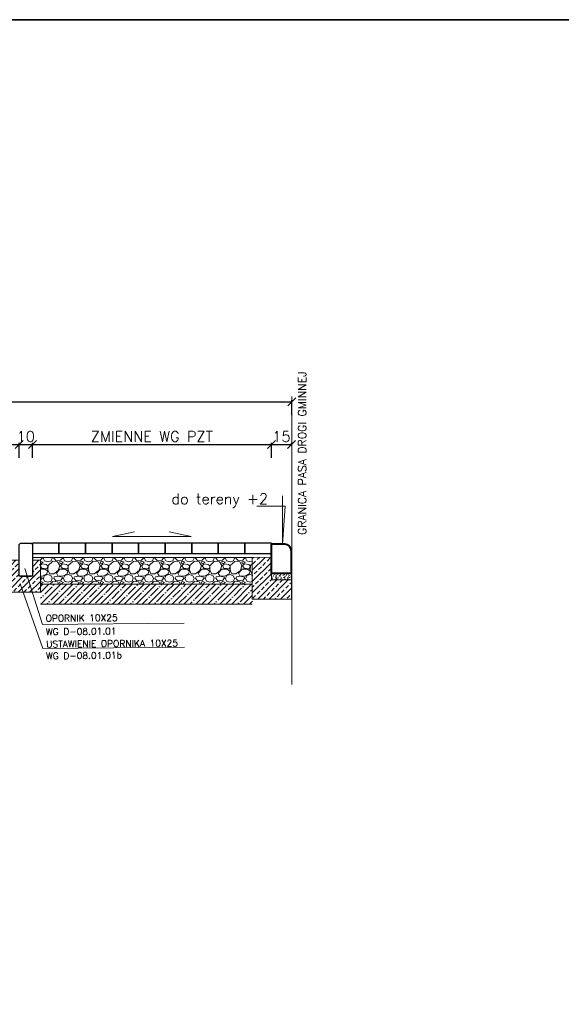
# Model space of a CAD drawing. Header units: metres. Extents: x 8462340 to 8469377, y 5710371 to 5712927.
# Tile 25 of 31: x 8468561 to 8468969, y 5711004 to 5711746. Entities that reach past the tile are written whole.
import ezdxf

# ---------------------------------------------------------------- set-up
doc = ezdxf.new("R2010")
doc.units = ezdxf.units.M
doc.linetypes.add('4003', pattern=[3, 2, -1])
for name, color, linetype, lineweight in [('dim', 7, 'Continuous', 5), ('opisy do przekrojów', 1, 'Continuous', 5), ('PODRYS', 2, 'Continuous', 5)]:
    doc.layers.add(name, color=color, linetype=linetype, lineweight=lineweight)
doc.layers.add('GRANICA PASA', color=184, linetype='Continuous')
doc.styles.get("Standard").update_dxf_attribs({"font": 'simplex.shx'})
doc.dimstyles.new('ISO-25', dxfattribs={"dimtxt": 2.5, "dimasz": 2.5, "dimexe": 1.25, "dimexo": 0.625, "dimtad": 1, "dimtxsty": 'Standard', "dimcen": 2.5, "dimadec": 0, "dimazin": 0, "dimtfac": 1, "dimtmove": 0, "dimatfit": 3, "dimfxl": 1, "dimarcsym": 0})

# ---------------------------------------------------------------- blocks, each defined once
blk = doc.blocks.new('_Oblique')
at = {"color": 0, "linetype": 'ByBlock', "lineweight": -2}
blk.add_line((-0.5, -0.5), (0.5, 0.5), dxfattribs=at)
blk = doc.blocks.new('*D9412')
at = {"color": 0, "lineweight": -2, "transparency": 16777216}
for p, q in [((8468160.59, 5711448.04), (8468160.59, 5711459.29)), ((8468160.59, 5711458.04), (8468765.93, 5711458.04)), ((8468765.93, 5711448.04), (8468765.93, 5711459.29))]:
    blk.add_line(p, q, dxfattribs=at)
at = {"layer": 'Defpoints', "color": 0, "lineweight": 20, "transparency": 16777216}
for p in [(8468765.93, 5711458.04), (8468160.59, 5711418.4), (8468765.93, 5711418.4)]:
    blk.add_point(p, dxfattribs=at)
at = {"color": 0, "lineweight": -2, "transparency": 16777216, "xscale": 6, "yscale": 6, "zscale": 6, "rotation": 180}
blk.add_blockref('_Oblique', (8468160.59, 5711458.04), dxfattribs=at)
at = {"color": 0, "lineweight": -2, "transparency": 16777216, "xscale": 6, "yscale": 6, "zscale": 6}
blk.add_blockref('_Oblique', (8468765.93, 5711458.04), dxfattribs=at)
at = {"color": 0, "transparency": 16777216, "insert": (8468463.26, 5711464.04), "char_height": 8, "attachment_point": 5}
blk.add_mtext('ok. 600 - ZMIENNA WG PZT', dxfattribs=at)
blk = doc.blocks.new('*D9413')
at = {"color": 0, "lineweight": -2, "transparency": 16777216}
for p, q in [((8468750.59, 5711425.34), (8468750.59, 5711427.25)), ((8468750.59, 5711426), (8468765.59, 5711426)), ((8468765.59, 5711425.36), (8468765.59, 5711427.25))]:
    blk.add_line(p, q, dxfattribs=at)
at = {"layer": 'Defpoints', "color": 0, "lineweight": 20, "transparency": 16777216}
for p in [(8468765.59, 5711426), (8468750.59, 5711333.54, 543.23), (8468765.59, 5711334.51, 543.23)]:
    blk.add_point(p, dxfattribs=at)
at = {"color": 0, "lineweight": -2, "transparency": 16777216, "xscale": 6, "yscale": 6, "zscale": 6, "rotation": 180}
blk.add_blockref('_Oblique', (8468750.59, 5711426), dxfattribs=at)
at = {"color": 0, "lineweight": -2, "transparency": 16777216, "xscale": 6, "yscale": 6, "zscale": 6}
blk.add_blockref('_Oblique', (8468765.59, 5711426), dxfattribs=at)
at = {"color": 0, "transparency": 16777216, "insert": (8468758.09, 5711432), "char_height": 8, "attachment_point": 5}
blk.add_mtext('15', dxfattribs=at)
blk = doc.blocks.new('*D9444')
at = {"color": 0, "lineweight": -2, "transparency": 16777216}
for p, q in [((8468360.59, 5711416), (8468360.59, 5711427.25)), ((8468360.59, 5711426), (8468560.59, 5711426)), ((8468560.59, 5711416), (8468560.59, 5711427.25))]:
    blk.add_line(p, q, dxfattribs=at)
at = {"layer": 'Defpoints', "color": 0, "lineweight": 20, "transparency": 16777216}
for p in [(8468560.59, 5711426), (8468360.59, 5711367.83), (8468560.59, 5711367.83)]:
    blk.add_point(p, dxfattribs=at)
at = {"color": 0, "lineweight": -2, "transparency": 16777216, "xscale": 6, "yscale": 6, "zscale": 6, "rotation": 180}
blk.add_blockref('_Oblique', (8468360.59, 5711426), dxfattribs=at)
at = {"color": 0, "lineweight": -2, "transparency": 16777216, "xscale": 6, "yscale": 6, "zscale": 6}
blk.add_blockref('_Oblique', (8468560.59, 5711426), dxfattribs=at)
at = {"color": 0, "transparency": 16777216, "insert": (8468460.59, 5711432), "char_height": 8, "attachment_point": 5}
blk.add_mtext('200', dxfattribs=at)
blk = doc.blocks.new('*D9445')
at = {"color": 0, "lineweight": -2, "transparency": 16777216}
for p, q in [((8468560.59, 5711416), (8468560.59, 5711427.25)), ((8468560.59, 5711426), (8468570.63, 5711426)), ((8468570.63, 5711416), (8468570.63, 5711427.25))]:
    blk.add_line(p, q, dxfattribs=at)
at = {"layer": 'Defpoints', "color": 0, "lineweight": 20, "transparency": 16777216}
for p in [(8468570.63, 5711426), (8468560.59, 5711340.85), (8468570.63, 5711341.05)]:
    blk.add_point(p, dxfattribs=at)
at = {"color": 0, "lineweight": -2, "transparency": 16777216, "xscale": 6, "yscale": 6, "zscale": 6, "rotation": 180}
blk.add_blockref('_Oblique', (8468560.59, 5711426), dxfattribs=at)
at = {"color": 0, "lineweight": -2, "transparency": 16777216, "xscale": 6, "yscale": 6, "zscale": 6}
blk.add_blockref('_Oblique', (8468570.63, 5711426), dxfattribs=at)
at = {"color": 0, "transparency": 16777216, "insert": (8468565.61, 5711432), "char_height": 8, "attachment_point": 5}
blk.add_mtext('10', dxfattribs=at)
blk = doc.blocks.new('*D9446')
at = {"color": 0, "lineweight": -2, "transparency": 16777216}
for p, q in [((8468570.59, 5711416), (8468570.59, 5711427.25)), ((8468570.59, 5711426), (8468750.59, 5711426)), ((8468750.59, 5711416), (8468750.59, 5711427.25))]:
    blk.add_line(p, q, dxfattribs=at)
at = {"layer": 'Defpoints', "color": 0, "lineweight": 20, "transparency": 16777216}
for p in [(8468750.59, 5711426), (8468570.59, 5711343.03), (8468750.59, 5711346.52)]:
    blk.add_point(p, dxfattribs=at)
at = {"color": 0, "lineweight": -2, "transparency": 16777216, "xscale": 6, "yscale": 6, "zscale": 6, "rotation": 180}
blk.add_blockref('_Oblique', (8468570.59, 5711426), dxfattribs=at)
at = {"color": 0, "lineweight": -2, "transparency": 16777216, "xscale": 6, "yscale": 6, "zscale": 6}
blk.add_blockref('_Oblique', (8468750.59, 5711426), dxfattribs=at)
at = {"color": 0, "transparency": 16777216, "insert": (8468660.59, 5711432), "char_height": 8, "attachment_point": 5}
blk.add_mtext('ZMIENNE WG PZT', dxfattribs=at)

msp = doc.modelspace()

# ---------------------------------------------------------------- hatches: boundary and pattern name
at = {"layer": 'dim', "lineweight": 5}
h = msp.add_hatch(dxfattribs=at)
h.set_pattern_fill('ANSI33', color=256, scale=0.96, style=0)
h.set_pattern_definition([(45, (-3530.5605, -644.552), (-4.310522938, 4.310522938), []), (45, (-3526.25, -644.552), (-4.310522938, 4.310522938), [3.048, -1.524])])
h.paths.add_polyline_path([(8468576.81, 5711314.64), (8468576.81, 5711338.76), (8468570.59, 5711338.76), (8468570.59, 5711326.76), (8468560.59, 5711326.76), (8468560.59, 5711338.76), (8468554.28, 5711338.76), (8468554.28, 5711314.64)])
h = msp.add_hatch(dxfattribs=at)
h.set_pattern_fill('GRAVEL', scale=0.6)
h.set_pattern_definition([(228.0127875, (-6020.3519, -26992.1263), (-121.92000000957, -137.15999999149), [2.05032864, -202.982901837]), (184.969741, (-6021.72354, -26993.65025), (182.879999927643, 15.240000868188), [3.51842832, -348.324293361]), (132.5104471, (-6025.2287, -26993.9551), (152.400000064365, -167.639999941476), [2.48088912, -245.608336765]), (267.273689, (-6031.17234, -26997.76505), (15.24000003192, 304.7999999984), [3.20402712, -317.198624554]), (292.83365418, (-6031.32474, -27000.96545), (-76.20000000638, 182.879999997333), [3.1418022, -311.038846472]), (357.273689, (-6030.10554, -27003.86105), (-304.7999999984, 15.24000003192), [3.20402712, -317.198624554]), (37.69424047, (-6026.90514, -27004.01345), (-198.119999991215, -152.400000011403), [4.23716196, -419.478691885]), (72.25532837, (-6023.55234, -27001.42265), (106.680000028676, 335.279999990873), [4.00031712, -396.031539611]), (121.42956562, (-6022.33314, -26997.61265), (-121.9200000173, 198.119999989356), [3.214878, -318.273274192]), (175.2363583, (-6024.0095, -26994.8695), (167.6399999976, -15.24000002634), [3.67027968, -179.8436217]), (222.3974378, (-6027.66714, -26994.56465), (-182.879999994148, -167.640000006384), [4.74646752, -469.900635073]), (138.81407483, (-6016.0847, -26997.9175), (-106.6799999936, 91.44000000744), [1.62002724, -160.383394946]), (171.4692344, (-6017.30394, -26996.85065), (198.12000000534, -30.479999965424), [3.08209188, -305.127833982]), (225, (-6020.352, -26996.393), (-2e-15, -15.24), [2.15525604, -19.39735865]), (203.19859051, (-6021.4187, -26994.5647), (76.20000000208, 30.47999999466), [1.16064792, -114.903734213]), (291.80140949, (-6022.4855, -26995.0219), (-15.2400000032, 45.7199999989), [1.64139372, -80.42851794]), (30.96375653, (-6021.876, -26996.5459), (45.7200000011, 30.4799999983), [2.66591796, -86.197788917]), (161.56505118, (-6019.59, -26995.1743), (30.4800000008, -15.2399999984), [1.92772284, -46.2653887]), (16.389540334, (-6031.3247, -26995.02185), (152.4, 45.72), [2.700528, -267.352960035]), (70.34617594, (-6028.7339, -26994.2599), (-60.96000000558, -167.63999999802), [2.26559364, -224.29329407]), (293.19859051, (-6019.59, -26992.1263), (-30.47999999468, 76.20000000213), [2.3212806, -113.743101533]), (343.61045967, (-6018.6755, -26994.25985), (-152.400000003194, 45.71999998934), [2.700528, -267.352960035]), (339.44395478, (-6031.3247, -27004.4707), (-76.2, 30.48), [2.6042112, -127.606405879]), (294.7751406, (-6028.8863, -27005.3851), (-76.2000000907, 167.63999995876), [2.18203272, -216.021560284]), (66.80140949, (-6019.4375, -27007.3663), (30.4799999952, 76.2000000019), [2.3212806, -113.743101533]), (17.35402464, (-6018.5231, -27005.23265), (-198.11999999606, -60.960000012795), [2.55469644, -252.914255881]), (69.44395478, (-6026.9051, -27007.3663), (-30.48000000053, -76.1999999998), [1.3021056, -128.908511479]), (101.309932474, (-6020.352, -27007.3663), (-15.24, 60.96), [0.7770876, -76.931969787]), (165.96375653, (-6020.5043, -27006.6043), (45.72, -15.24), [3.1418022, -59.694327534]), (186.00900596, (-6023.55234, -27005.84225), (152.39999999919, 15.240000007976), [2.911602, -288.24818918]), (303.69006753, (-6021.876, -26997.9175), (-15.2400000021, 30.479999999), [2.19794328, -52.750658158]), (353.15722659, (-6020.65674, -26999.74625), (259.080000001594, -30.479999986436), [3.83734056, -379.89605439]), (60.9453959, (-6016.8467, -27000.2035), (-60.96000000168, -106.67999999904), [1.56904944, -155.336353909]), (90, (-6016.085, -26998.832), (-15.24, 15.24), [0.9144, -14.3256]), (120.25643716, (-6023.8571, -27005.385), (60.95999999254, -106.68000000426), [2.11720176, -209.60364464]), (48.0127875, (-6024.9239, -27003.5563), (121.92000001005, 137.15999999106), [4.10065728, -200.932573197]), (0, (-6022.18, -27000.508), (15.24, 15.24), [3.9624, -11.2776]), (325.3048465, (-6018.2183, -27000.5083), (152.40000005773, -106.67999991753), [2.40965736, -238.555900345]), (254.0546041, (-6016.2371, -27001.8799), (-15.23999999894, -60.96000000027), [2.21897448, -108.729900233]), (207.64597536, (-6016.84674, -27004.01345), (-289.56000001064, -152.399999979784), [3.6128706, -357.674786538]), (175.42607874, (-6020.04714, -27005.68985), (-198.119999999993, 15.239999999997), [3.82217676, -378.395078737])])
h.paths.add_polyline_path([(8468576.81, 5711320.76), (8468576.81, 5711340.76), (8468736.19, 5711340.76), (8468736.19, 5711320.76)])
h = msp.add_hatch(dxfattribs=at)
h.set_pattern_fill('ANSI33', color=256, scale=0.96, style=0)
h.set_pattern_definition([(45, (4955112.886, 319656.33), (-4.310522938, 4.310522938), []), (45, (4955117.1966, 319656.33), (-4.310522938, 4.310522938), [3.048, -1.524])])
h.paths.add_polyline_path([(8468765.59, 5711323.98), (8468765.59, 5711309.58), (8468736.19, 5711309.58), (8468736.19, 5711340.94), (8468750.59, 5711341), (8468750.59, 5711323.98)])
h = msp.add_hatch(dxfattribs=at)
h.set_pattern_fill('AR-SAND', color=256, scale=0.048, angle=90, style=0)
h.set_pattern_definition([(127.5, (4955112.886, 319656.33), (-2.3491835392, -0.0768015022), [0, -1.853184, 0, -2.07264, 0, -1.9812]), (97.5, (4955112.886, 319656.33), (-3.4407604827, 2.157711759), [0, -0.999744, 0, -1.670304, 0, -0.64008]), (57.5, (4955112.886, 319654.8304), (-0.00689848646, 3.79676337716), [0, -0.6096, 0, -2.19456, 0, -2.86512]), (47.5, (4955112.886, 319654.8304), (-1.0700607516, 3.6650709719), [0, -0.3048, 0, -1.438656, 0, -1.64592])])
h.paths.add_polyline_path([(8468765.59, 5711328.18), (8468765.59, 5711323.98), (8468750.59, 5711323.98), (8468750.59, 5711328.78), (8468764.99, 5711328.78)])
h = msp.add_hatch(dxfattribs=at)
h.set_pattern_fill('ANSI35', color=256)
h.set_pattern_definition([(45, (-2520.413, 24204.541), (-4.4901280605, 4.4901280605), []), (45, (-2515.923, 24204.541), (-4.4901280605, 4.4901280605), [7.9375, -1.5875, 0, -1.5875])])
h.paths.add_polyline_path([(8468576.81, 5711305.76), (8468576.81, 5711320.76), (8468736.19, 5711320.76), (8468736.19, 5711305.76)])

# ---------------------------------------------------------------- linework, layer by layer
at = {"color": 6, "lineweight": 5}
msp.add_circle((8468754.4, 5711324.62), 0.456, dxfattribs=at)
at = {"layer": 'dim', "lineweight": 5}
for p, q in [((8468765.93, 5711245.19), (8468765.93, 5711462.14)), ((8468765.59, 5711323.98), (8468750.59, 5711323.98)), ((8468765.59, 5711309.58), (8468736.19, 5711309.58))]:
    msp.add_line(p, q, dxfattribs=at)
at = {"layer": 'dim', "linetype": 'ByBlock', "lineweight": 15}
for p, q in [((8468630.99, 5711356.67), (8468647.5, 5711360.11)), ((8468690.2, 5711356.65), (8468630.99, 5711356.67))]:
    msp.add_line(p, q, dxfattribs=at)
at = {"layer": 'dim', "lineweight": 30}
for p, q in [((8468561.59, 5711351.76), (8468569.59, 5711351.76)), ((8468561.59, 5711326.76), (8468569.59, 5711326.76))]:
    msp.add_line(p, q, dxfattribs=at)
at = {"layer": 'dim', "lineweight": 40}
for p, q in [((8468760.59, 5711350.78), (8468750.59, 5711350.78)), ((8468765.59, 5711328.78), (8468765.59, 5711345.78)), ((8468765.59, 5711328.78), (8468750.59, 5711328.78))]:
    msp.add_line(p, q, dxfattribs=at)
at = {"layer": 'dim', "lineweight": 5, "flags": 128}
msp.add_lwpolyline([(8468758.97, 5711387.38), (8468758.97, 5711350.78), (8468760.83, 5711379.51), (8468739.48, 5711379.5)], dxfattribs=at)
at = {"layer": 'dim', "lineweight": 20, "flags": 128}
for points in [[(8468690.2, 5711356.65), (8468673.7, 5711360.1)], [(8468570.59, 5711340.76), (8468736.19, 5711340.76)], [(8468576.81, 5711320.76), (8468736.19, 5711320.76)], [(8468576.81, 5711305.76), (8468736.19, 5711305.76)]]:
    msp.add_lwpolyline(points, dxfattribs=at)
at = {"layer": 'dim', "lineweight": 30}
for points in [[(8468561.59, 5711351.76), (8468569.59, 5711351.76), (8468570.59, 5711350.76), (8468570.59, 5711326.76), (8468560.59, 5711326.76), (8468560.59, 5711350.76)], [(8468570.59, 5711343.76), (8468590.59, 5711343.76), (8468590.59, 5711351.76), (8468570.59, 5711351.76)], [(8468590.59, 5711343.76), (8468610.59, 5711343.76), (8468610.59, 5711351.76), (8468590.59, 5711351.76)], [(8468610.59, 5711343.76), (8468630.59, 5711343.76), (8468630.59, 5711351.76), (8468610.59, 5711351.76)], [(8468630.59, 5711343.76), (8468650.59, 5711343.76), (8468650.59, 5711351.76), (8468630.59, 5711351.76)], [(8468650.59, 5711343.76), (8468670.59, 5711343.76), (8468670.59, 5711351.76), (8468650.59, 5711351.76)], [(8468670.59, 5711343.76), (8468690.59, 5711343.76), (8468690.59, 5711351.76), (8468670.59, 5711351.76)], [(8468690.59, 5711343.76), (8468710.59, 5711343.76), (8468710.59, 5711351.76), (8468690.59, 5711351.76)], [(8468710.59, 5711343.76), (8468730.59, 5711343.76), (8468730.59, 5711351.76), (8468710.59, 5711351.76)], [(8468730.59, 5711343.76), (8468750.59, 5711343.76), (8468750.59, 5711351.76), (8468730.59, 5711351.76)]]:
    msp.add_lwpolyline(points, close=True, dxfattribs=at)
at = {"layer": 'dim', "lineweight": 40, "flags": 128}
msp.add_lwpolyline([(8468750.59, 5711328.78), (8468750.59, 5711350.78)], dxfattribs=at)
at = {"layer": 'dim', "lineweight": 5}
msp.add_lwpolyline([(8468570.59, 5711338.76), (8468576.81, 5711338.76), (8468576.81, 5711314.64), (8468554.28, 5711314.64), (8468554.28, 5711338.76), (8468560.59, 5711338.76)], dxfattribs=at)
at = {"layer": 'dim', "lineweight": 15}
msp.add_lwpolyline([(8468765.59, 5711323.98), (8468765.59, 5711309.58), (8468736.19, 5711309.58), (8468736.19, 5711340.94), (8468750.59, 5711341), (8468750.59, 5711323.98)], close=True, dxfattribs=at)
at = {"layer": 'dim', "lineweight": 18}
msp.add_lwpolyline([(8468765.59, 5711328.18), (8468765.59, 5711323.98), (8468750.59, 5711323.98), (8468750.59, 5711328.78), (8468764.99, 5711328.78)], close=True, dxfattribs=at)
at = {"layer": 'dim', "lineweight": 40}
msp.add_arc((8468760.59, 5711345.78), 5, 0, 90, dxfattribs=at)
msp.add_arc((8468760.59, 5711345.78), 5, 0, 90, dxfattribs=at)
at = {"layer": 'opisy do przekrojów', "lineweight": 15}
for p, q in [((8468578.2, 5711290.42), (8468564.94, 5711332.48)), ((8468578.36, 5711272.29), (8468561.45, 5711321.09)), ((8468684.98, 5711291.35), (8468578.2, 5711290.42)), ((8468685.13, 5711273.22), (8468578.36, 5711272.29))]:
    msp.add_line(p, q, dxfattribs=at)
at = {"layer": 'PODRYS', "color": 0, "lineweight": 35}
msp.add_lwpolyline([(8467375.81, 5710370.95), (8469376.52, 5710370.95), (8469376.52, 5711745.95), (8467375.81, 5711745.95)], close=True, dxfattribs=at)

# ---------------------------------------------------------------- texts
at = {"linetype": 'Continuous', "lineweight": 30}
msp.add_text('do tereny +2', height=8, rotation=0.08659, dxfattribs=at).set_placement((8468675.31, 5711380.99))
at = {"layer": 'GRANICA PASA', "color": 252, "linetype": '4003', "lineweight": 20}
msp.add_text('GRANICA PASA DROGI GMINNEJ', height=6, rotation=90, dxfattribs=at).set_placement((8468776.7, 5711357.87))
at = {"layer": 'opisy do przekrojów', "lineweight": 15}
for s, p in [('OPORNIK 10X25', (8468580.6, 5711292.54)), ('WG D-08.01.01', (8468580.83, 5711282.44)), ('USTAWIENIE OPORNIKA 10X25', (8468581.04, 5711273.09)), ('WG D-08.01.01b', (8468580.87, 5711264.27))]:
    msp.add_text(s, height=5, rotation=0.49749, dxfattribs=at).set_placement(p)

# ---------------------------------------------------------------- dimensions: what is measured, and where the dimension line sits
for base, p1, p2, text, picture, middle in [((8468765.93, 5711458.04), (8468160.59, 5711418.4), (8468765.93, 5711418.4), 'ok. 600 - ZMIENNA WG PZT', '*D9412', (8468463.26, 5711464.04)), ((8468750.59, 5711426), (8468570.59, 5711343.03), (8468750.59, 5711346.52), 'ZMIENNE WG PZT', '*D9446', (8468660.59, 5711432))]:
    dim = msp.add_linear_dim(base=base, p1=p1, p2=p2, text=text, dimstyle='ISO-25', override={"dimtxt": 8, "dimasz": 6, "dimgap": 2, "dimdec": 0, "dimblk": 'Oblique', "dimblk1": 'Oblique', "dimblk2": 'Oblique', "dimldrblk": 'Oblique', "dimfxl": 10, "dimfxlon": 1})
    dim.commit()
    dim.dimension.update_dxf_attribs({"geometry": picture, "text_midpoint": middle})
dim = msp.add_linear_dim(base=(8468560.59, 5711426), p1=(8468360.59, 5711367.83), p2=(8468560.59, 5711367.83), dimstyle='ISO-25', override={"dimtxt": 8, "dimasz": 6, "dimgap": 2, "dimdec": 0, "dimblk": 'Oblique', "dimblk1": 'Oblique', "dimblk2": 'Oblique', "dimldrblk": 'Oblique', "dimfxl": 10, "dimfxlon": 1})
dim.commit()
dim.dimension.update_dxf_attribs({"geometry": '*D9444', "text_midpoint": (8468460.59, 5711432)})
dim = msp.add_linear_dim(base=(8468570.63, 5711426), p1=(8468560.59, 5711340.85), p2=(8468570.63, 5711341.05), dimstyle='ISO-25', override={"dimtxt": 8, "dimasz": 6, "dimgap": 2, "dimdec": 0, "dimblk": 'Oblique', "dimblk1": 'Oblique', "dimblk2": 'Oblique', "dimldrblk": 'Oblique', "dimfxl": 10, "dimfxlon": 1})
dim.commit()
dim.dimension.update_dxf_attribs({"geometry": '*D9445', "text_midpoint": (8468565.61, 5711426), "dimtype": 160})
dim = msp.add_linear_dim(base=(8468765.59, 5711426, -543.23), p1=(8468750.59, 5711333.54), p2=(8468765.59, 5711334.51), angle=180, dimstyle='ISO-25', override={"dimtxt": 8, "dimasz": 6, "dimgap": 2, "dimdec": 0, "dimblk": 'Oblique', "dimblk1": 'Oblique', "dimblk2": 'Oblique', "dimldrblk": 'Oblique', "dimfxl": 10, "dimfxlon": 1})
dim.commit()
dim.dimension.update_dxf_attribs({"geometry": '*D9413', "text_midpoint": (8468758.09, 5711426, -543.23), "dimtype": 160})

doc.saveas('drawing.dxf')
